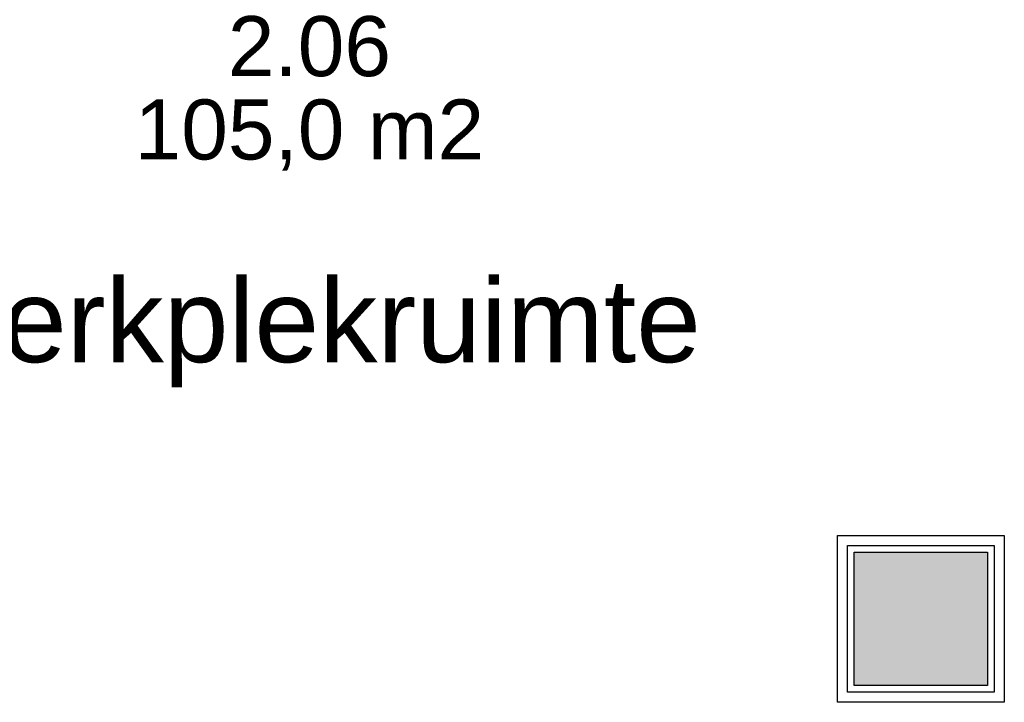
# Model space of a CAD drawing. Header units: millimetres. Extents: x -532 to 413144, y -532 to 654275.
# Tile 28 of 210: x 17097 to 20050, y 15950 to 17998. Entities that reach past the tile are written whole.
import ezdxf
from ezdxf.enums import TextEntityAlignment as Align

# ---------------------------------------------------------------- set-up
doc = ezdxf.new("R2010")
doc.units = ezdxf.units.MM
doc.header["$LTSCALE"] = 100
for name, color, linetype in [('00---0--FM-RUIMTENR', 7, 'Continuous'), ('00---0--FM-TEKST', 7, 'Continuous'), ('A-0280-SKELET', 254, 'Continuous'), ('BL281---_KOLOM', 3, 'Continuous'), ('BL40----_AFWERKING', 1, 'Continuous')]:
    doc.layers.add(name, color=color, linetype=linetype)
doc.styles.add('FM_TEKST', font='arial.ttf')
doc.styles.add('PAScad_tekst', font='arial.ttf')
doc.styles.add('PASviewer', font='arial.ttf')

# ---------------------------------------------------------------- blocks, each defined once
blk = doc.blocks.new('FM_RM3')
at = {"style": 'FM_TEKST'}
blk.add_attdef('RUIMTENR', text='', height=180, dxfattribs=at).set_placement((0, 0), align=Align.MIDDLE)
for tag, p, flags in [('BEDRIJFSORGAAN', (-720, -510), 1), ('RUIMTESOORT', (-725, -800), 1), ('GEBRUIK', (-760, -1095), 1), ('OPPERVLAKTE', (-755, -1380), 9), ('VLOEROPP', (-775, -1650), 9), ('OMTREK', (-760, -1935), 9), ('HANDLE', (-770, -2250), 9), ('VLRHANDLE', (-775, -2515), 9), ('HANDLEBLOK', (-770, -2805), 9)]:
    blk.add_attdef(tag, p, '', height=200, dxfattribs=dict(flags=flags))

msp = doc.modelspace()

# ---------------------------------------------------------------- hatches: boundary and pattern name
at = {"layer": 'A-0280-SKELET'}
msp.add_hatch(color=256, dxfattribs=at).paths.add_polyline_path([(19600, 16000), (19600, 16400), (20000, 16400), (20000, 16000)], flags=0)
msp.add_hatch(color=256, dxfattribs=at).paths.add_polyline_path([(19600, 16000), (19600, 16400), (20000, 16400), (20000, 16000)], flags=0)

# ---------------------------------------------------------------- linework, layer by layer
at = {"layer": 'BL281---_KOLOM', "ltscale": 10}
msp.add_lwpolyline([(19600, 16000), (19600, 16400), (20000, 16400), (20000, 16000)], close=True, dxfattribs=at)
at = {"layer": 'BL40----_AFWERKING', "ltscale": 10}
for points in [[(20050, 16450), (20050, 15950), (19550, 15950), (19550, 16450)], [(20020, 16420), (20020, 15980), (19580, 15980), (19580, 16420)]]:
    msp.add_lwpolyline(points, close=True, dxfattribs=at)

# ---------------------------------------------------------------- block references
at = {"layer": '00---0--FM-RUIMTENR', "color": 253}
ref = msp.add_blockref('FM_RM3', (17966.28185, 17918.1946), dxfattribs=at)
ref.add_attrib('RUIMTENR', '2.06', dxfattribs={"layer": '0', "height": 180, "style": 'PASviewer'}).set_placement((17966.28185, 17918.1946), align=Align.MIDDLE)

# ---------------------------------------------------------------- texts
at = {"layer": '00---0--FM-TEKST', "color": 253, "style": 'PASviewer'}
msp.add_text('105,0 m2', height=180, dxfattribs=at).set_placement((17966.28185, 17668.1946), align=Align.MIDDLE_CENTER)
at = {"layer": '00---0--FM-TEKST', "color": 253, "insert": (17966.28185, 17220.1946), "char_height": 250, "width": 250, "attachment_point": 2, "style": 'PAScad_tekst'}
msp.add_mtext('werkplekruimte', dxfattribs=at)

doc.saveas('drawing.dxf')
